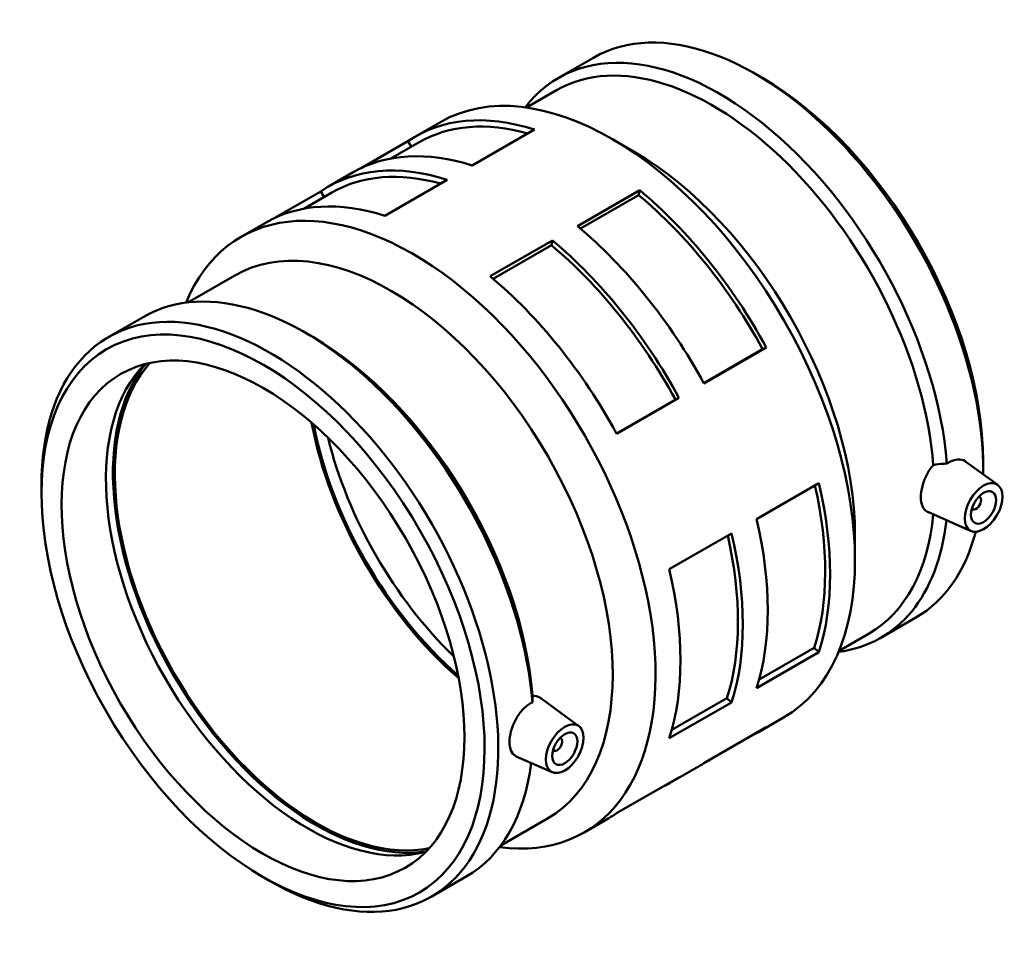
# Model space of a CAD drawing. Header units: millimetres. Extents: x -172 to 1095, y -224 to 1241.
# Tile 6 of 6: x 818 to 1095, y 885 to 1144. Entities that reach past the tile are written whole.
import ezdxf

# ---------------------------------------------------------------- set-up
doc = ezdxf.new("R2010")
doc.units = ezdxf.units.MM
doc.layers.add('Visible (ISO)', color=7, linetype='Continuous', lineweight=50)

msp = doc.modelspace()

# ---------------------------------------------------------------- linework, layer by layer
at = {"layer": 'Visible (ISO)'}
for p, q in [((969.632, 1127.99), (979.501, 1133.673)), ((1026.933, 1127.969), (1025.017, 1129.082)), ((960.633, 1119.667), (969.066, 1124.524)), ((929.534, 1111.58), (936.534, 1115.612)), ((962.921, 1113.483), (945.421, 1103.405)), ((914.285, 1102.684), (927.382, 1110.225)), ((922.616, 1105.37), (930.497, 1109.908)), ((928.337, 1108.664), (927.382, 1110.225)), ((990.95, 1107.248), (984.955, 1110.727)), ((905.032, 1097.471), (912.033, 1101.502)), ((938.42, 1099.374), (920.919, 1089.296)), ((889.784, 1088.574), (902.88, 1096.116)), ((898.115, 1091.26), (905.996, 1095.798)), ((903.835, 1094.554), (902.88, 1096.116)), ((974.958, 1086.395), (992.459, 1096.473)), ((975.806, 1085.683), (992.164, 1095.103)), ((992.164, 1095.103), (992.459, 1096.473)), ((880.531, 1083.362), (887.532, 1087.393)), ((950.457, 1072.286), (967.958, 1082.364)), ((967.663, 1080.994), (967.958, 1082.364)), ((951.305, 1071.574), (967.663, 1080.994)), ((865.617, 1064.952), (878.76, 1072.52)), ((843.343, 1055.265), (853.212, 1060.948)), ((900.644, 1055.244), (898.727, 1056.357)), ((1010.46, 1042.276), (1026.993, 1051.797)), ((1027.999, 1052.284), (1010.498, 1042.206)), ((1026.993, 1051.797), (1027.999, 1052.284)), ((985.958, 1028.167), (1002.492, 1037.688)), ((1003.498, 1038.174), (985.997, 1028.096)), ((1002.492, 1037.688), (1003.498, 1038.174)), ((1088.91, 1020.345), (1088.91, 1018.129)), ((1093, 1013.728), (1084.097, 1020.213)), ((824.468, 1011.378), (824.468, 1013.594)), ((1025.267, 1004.125), (1042.768, 1014.203)), ((1087.734, 1010.431), (1087.908, 1010.33)), ((1085.738, 1006.964), (1085.912, 1006.864)), ((1085.529, 1000.754), (1073.362, 1006.122)), ((1000.766, 990.016), (1018.267, 1000.094)), ((1052.927, 999.623), (1052.927, 992.692)), ((1060.166, 970.774), (1070.036, 976.458)), ((1048.451, 967.168), (1056.884, 972.025)), ((1025.981, 959.062), (1041.466, 967.98)), ((1041.466, 967.98), (1042.768, 966.756)), ((1042.768, 966.756), (1025.267, 956.678)), ((975.394, 946.003), (964.682, 953.805)), ((1018.267, 952.646), (1000.766, 942.568)), ((1001.479, 944.953), (1016.965, 953.87)), ((1016.965, 953.87), (1018.267, 952.646)), ((1010.498, 935.607), (1027.999, 945.685)), ((1025.847, 944.33), (1032.847, 948.361)), ((970.302, 942.605), (970.128, 942.706)), ((967.923, 933.03), (957.807, 937.492)), ((968.306, 939.139), (968.132, 939.239)), ((1001.346, 930.22), (1008.346, 934.252)), ((985.997, 921.497), (1003.498, 931.575)), ((953.436, 912.453), (966.579, 920.021)), ((976.844, 916.111), (983.845, 920.142)), ((886.445, 903.753), (888.362, 902.641)), ((933.877, 898.049), (943.747, 903.733))]:
    msp.add_line(p, q, dxfattribs=at)
for centre, major_axis, start_param, end_param in [((1024.769, 1055.066), (-45.267, 78.608), 3.909771, 6.2831853), ((1014.899, 1049.382), (-45.267, 78.608), 4.0245219, 6.5186527), ((1012.975, 1048.274), (-43.909, 76.25), 4.0221893, 6.2831853), ((984.691, 1031.986), (-48.157, 83.625), 3.1415927, 6.2831853), ((1026.693, 1056.174), (43.909, -76.25), 0.7873319, 2.3542608), ((977.69, 1027.955), (-48.157, 83.625), 5.717887, 6.3287522), ((977.69, 1027.955), (-47.193, 81.953), 5.7509248, 6.2831853), ((960.189, 1017.877), (-48.157, 83.625), 5.717887, 6.2831853), ((990.709, 1035.452), (43.909, -76.25), 0.7873319, 2.3542608), ((953.189, 1013.846), (-48.157, 83.625), 5.717887, 6.3287522), ((953.189, 1013.846), (-47.193, 81.953), 5.7509248, 6.2831853), ((928.688, 999.736), (-48.157, 83.625), 2.7239832, 6.7007948), ((977.69, 1027.955), (47.193, -81.953), 1.5290968, 2.139962), ((977.69, 1027.955), (48.157, -83.625), 1.5290968, 2.139962), ((935.688, 1003.768), (-48.157, 83.625), 5.717887, 6.2831853), ((960.189, 1017.877), (-48.157, 83.625), 4.6706895, 5.2815547), ((922.669, 996.271), (-43.909, 76.25), 3.1415927, 6.2831853), ((953.189, 1013.846), (48.157, -83.625), 1.5290968, 2.139962), ((953.189, 1013.846), (47.193, -81.953), 1.5290968, 2.139962), ((898.479, 982.34), (-45.267, 78.608), 4.0245219, 6.2831853), ((935.688, 1003.768), (-48.157, 83.625), 4.6706895, 5.2815547), ((888.61, 976.657), (-45.267, 78.608), 2.3542608, 7.0705172), ((900.404, 983.449), (43.909, -76.25), 0.8805966, 2.3542608), ((901.645, 984.163), (39.923, -69.327), 3.3293231, 6.0954549), ((899.152, 982.728), (39.923, -69.327), 3.2977513, 6.1270267), ((901.645, 984.163), (40.297, -69.976), 3.3530443, 6.0717336), ((955.275, 1015.047), (-39.923, 69.327), 1.0269289, 2.1146638), ((955.275, 1015.047), (-39.523, 68.633), 1.0323079, 2.1092847), ((958.103, 1016.676), (-39.523, 68.633), 1.1070008, 2.0345918), ((977.69, 1027.955), (47.193, -81.953), 0.4818993, 1.0821615), ((977.69, 1027.955), (48.157, -83.625), 0.4818993, 1.0927645), ((1086.91, 1008.597), (0.998, 1.733), 2.9593736, 6.4654043), ((960.189, 1017.877), (-48.157, 83.625), 3.6234919, 4.2343571), ((1014.899, 1049.382), (45.267, -78.608), 6.0477179, 6.9503333), ((1012.975, 1048.274), (43.909, -76.25), 0, 0.6874499), ((953.189, 1013.846), (47.193, -81.953), 0.4818993, 1.0821615), ((953.189, 1013.846), (48.157, -83.625), 0.4818993, 1.0927645), ((1024.769, 1055.066), (45.267, -78.608), 0, 0.5309164), ((935.688, 1003.768), (-48.157, 83.625), 3.6234919, 4.2343571), ((977.69, 1027.955), (48.157, -83.625), 6.2376184, 6.3287522), ((969.304, 940.872), (0.998, 1.733), 2.9593736, 6.4654043), ((898.479, 982.34), (45.267, -78.608), 0, 0.6504959), ((960.189, 1017.877), (48.157, -83.625), 0, 0.0455669), ((953.189, 1013.846), (48.157, -83.625), 6.2376184, 6.3287522), ((935.688, 1003.768), (48.157, -83.625), 0, 0.0455669)]:
    msp.add_ellipse(centre, major_axis=major_axis, ratio=0.5780931, start_param=start_param, end_param=end_param, dxfattribs=at)
for centre, major_axis in [((886.686, 975.549), (43.909, -76.25)), ((886.686, 975.549), (39.923, -69.327)), ((1089.031, 1007.375), (-3.743, -6.499)), ((1089.031, 1007.375), (-2.495, -4.333)), ((971.425, 939.651), (-3.743, -6.499)), ((971.425, 939.651), (-2.495, -4.333))]:
    msp.add_ellipse(centre, major_axis=major_axis, ratio=0.5780931, dxfattribs=at)
for points, knots in [([(1078.748, 1019.693), (1078.946, 1019.831), (1079.143, 1019.957), (1080.11, 1020.514), (1080.948, 1020.799), (1082.515, 1020.908), (1083.243, 1020.733), (1083.916, 1020.337), (1084.008, 1020.277), (1084.096, 1020.212)], [-2.70050075, -2.70050075, -2.70050075, -2.70050075, -2.61775075, -2.61775075, -2.29037326, -2.29037326, -1.96299577, -1.96299577, -1.91059008, -1.91059008, -1.91059008, -1.91059008]), ([(1073.362, 1006.122), (1073.269, 1006.163), (1073.179, 1006.209), (1072.576, 1006.565), (1072.136, 1007.083), (1071.556, 1008.478), (1071.416, 1009.355), (1071.416, 1011.187), (1071.556, 1012.264), (1072.136, 1014.465), (1072.576, 1015.589), (1073.588, 1017.533), (1074.216, 1018.486), (1074.922, 1019.3)], [0.6171407, 0.6171407, 0.6171407, 0.6171407, 0.6729102, 0.6729102, 1.0090192, 1.0090192, 1.3451281, 1.3451281, 1.6812371, 1.6812371, 2.017346, 2.017346, 2.3388863, 2.3388863, 2.3388863, 2.3388863]), ([(1074.922, 1019.3), (1075.852, 1019.494), (1076.792, 1019.61), (1077.687, 1019.661), (1078.035, 1019.68), (1078.389, 1019.691), (1078.748, 1019.693)], [-0.26907799, -0.26907799, -0.26907799, -0.26907799, 0, 0, 0, 0.10450962, 0.10450962, 0.10450962, 0.10450962]), ([(962.328, 952.651), (962.327, 952.856), (962.328, 953.049), (962.328, 953.23), (962.33, 953.696), (962.338, 954.126), (962.351, 954.475)], [-0.10450962, -0.10450962, -0.10450962, -0.10450962, 0, 0, 0, 0.26907799, 0.26907799, 0.26907799, 0.26907799]), ([(962.351, 954.475), (963.117, 954.508), (963.828, 954.327), (964.496, 953.934), (964.59, 953.872), (964.681, 953.805)], [0.3513699, 0.3513699, 0.3513699, 0.3513699, 0.6729102, 0.6729102, 0.7268134, 0.7268134, 0.7268134, 0.7268134]), ([(957.807, 937.493), (957.716, 937.533), (957.628, 937.578), (957.038, 937.925), (956.608, 938.431), (956.04, 939.79), (955.902, 940.643), (955.902, 942.426), (956.04, 943.474), (956.608, 945.614), (957.038, 946.707), (958.05, 948.638), (958.699, 949.607), (960.154, 951.238), (960.961, 951.9), (961.732, 952.345), (961.927, 952.457), (962.127, 952.56), (962.328, 952.651)], [-2.017303, -2.017303, -2.017303, -2.017303, -1.9629958, -1.9629958, -1.6359356, -1.6359356, -1.3088754, -1.3088754, -0.9818152, -0.9818152, -0.654755, -0.654755, -0.3273775, -0.3273775, 0, 0, 0, 0.08275, 0.08275, 0.08275, 0.08275])]:
    msp.add_open_spline(points, degree=3, knots=knots, dxfattribs=at)

doc.saveas('drawing.dxf')
